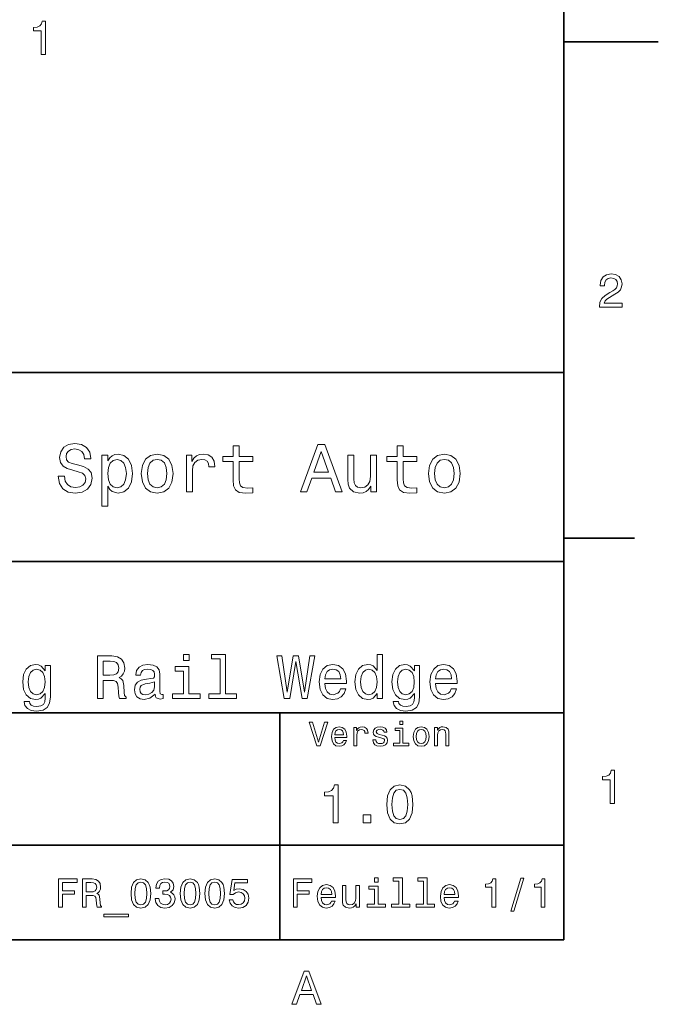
# Model space of a CAD drawing. Extents: x 0 to 297, y 0 to 210.
# Tile 7 of 8: x 229 to 297, y 3 to 107. Entities that reach past the tile are written whole.
import ezdxf

# ---------------------------------------------------------------- set-up
doc = ezdxf.new("R2010")
doc.units = 0

msp = doc.modelspace()

# ---------------------------------------------------------------- linework, layer by layer
at = {"color": 7, "lineweight": 35}
for p, q in [((287, 10), (287, 200)), ((97, 70), (287, 70)), ((287, 70), (287, 10)), ((162, 50), (287, 50)), ((162, 34), (287, 34)), ((257, 10), (257, 34)), ((162, 20), (287, 20)), ((10, 10), (287, 10)), ((97, 10), (287, 10))]:
    msp.add_line(p, q, dxfattribs=at)
at = {"color": 7, "lineweight": 35, "ltscale": 0.25}
msp.add_line((287, 105), (297, 105), dxfattribs=at)
at = {"color": 7, "lineweight": 35, "ltscale": 0.1875}
msp.add_line((287, 52.5), (294.5, 52.5), dxfattribs=at)
at = {"color": 7, "lineweight": 13}
for points in [[(231.7547, 103.674271), (232.213638, 103.674271), (232.213638, 107.199486), (231.870697, 107.199486), (231.779922, 106.891853), (231.598358, 106.685074), (231.320984, 106.564041), (230.937698, 106.523697), (230.937698, 106.165627), (231.7547, 106.165627)], [(290.76947, 76.916786), (293.175079, 76.916786), (293.175079, 77.350502), (291.273773, 77.350502), (291.3797, 77.587532), (291.561249, 77.784218), (292.121033, 78.142288), (292.418579, 78.293587), (292.751434, 78.510445), (292.988464, 78.762604), (293.124634, 79.060158), (293.175079, 79.398056), (293.089355, 79.821686), (292.852325, 80.154541), (292.489197, 80.366356), (292.020172, 80.442001), (291.536041, 80.35627), (291.167877, 80.119232), (290.930847, 79.740997), (290.850159, 79.241714), (290.850159, 79.171112), (291.309082, 79.171112), (291.309082, 79.211456), (291.354462, 79.554398), (291.490631, 79.806557), (291.707489, 79.967941), (291.994965, 80.023415), (292.287476, 79.972984), (292.504333, 79.846901), (292.645538, 79.650215), (292.695984, 79.403099), (292.660675, 79.171112), (292.56485, 78.974426), (292.403473, 78.802956), (292.181549, 78.651657), (291.884003, 78.490273), (291.389771, 78.177589), (291.041779, 77.844742), (290.835022, 77.441284), (290.76947, 76.931915)], [(234.20462, 59.030979), (233.548996, 59.030979), (233.693085, 58.267288), (234.053314, 57.70533), (234.608078, 57.366714), (235.357361, 57.244236), (236.099426, 57.359509), (236.654175, 57.67651), (237.007202, 58.17363), (237.136902, 58.82925), (237.028824, 59.420029), (236.726227, 59.801872), (236.236313, 60.054031), (235.580704, 60.241352), (235.018738, 60.378242), (234.651306, 60.536743), (234.442368, 60.767288), (234.377533, 61.127522), (234.442368, 61.451729), (234.629684, 61.696686), (234.917877, 61.862389), (235.314133, 61.920029), (235.71759, 61.84798), (236.034592, 61.653458), (236.24353, 61.32925), (236.344391, 60.889767), (237, 60.889767), (237, 60.904179), (236.884735, 61.581409), (236.546112, 62.085732), (236.01297, 62.402737), (235.292511, 62.510807), (234.644104, 62.402737), (234.139771, 62.100143), (233.815567, 61.631844), (233.700287, 61.026657), (233.793961, 60.486309), (234.067734, 60.118874), (234.5, 59.873917), (235.09079, 59.6866), (235.674362, 59.520893), (236.113831, 59.362389), (236.380402, 59.131844), (236.47406, 58.757202), (236.387619, 58.375359), (236.164276, 58.087173), (235.825653, 57.907059), (235.386169, 57.849422), (234.896255, 57.928673), (234.521622, 58.159222), (234.283875, 58.533859)], [(252.05043, 60.579971), (252.05043, 58.64193), (252.093658, 58.015129), (252.29538, 57.582851), (252.698853, 57.330688), (253.383286, 57.244236), (254.132568, 57.280258), (254.132568, 57.827808), (253.585022, 57.78458), (253.087891, 57.842216), (252.82132, 58.022331), (252.706055, 58.324928), (252.684448, 58.75), (252.684448, 60.579971), (254.132568, 60.579971), (254.132568, 61.120316), (252.684448, 61.120316), (252.684448, 62.251438), (252.05043, 62.251438), (252.05043, 61.120316), (250.955322, 61.120316), (250.955322, 60.579971)], [(259.175781, 57.381123), (259.838623, 57.381123), (260.364563, 58.850864), (262.360229, 58.850864), (262.886169, 57.381123), (263.563416, 57.381123), (261.733429, 62.388329), (260.998566, 62.388329)], [(260.595093, 59.463257), (261.365997, 61.667866), (262.136902, 59.463257)], [(269.399109, 60.579971), (269.399109, 58.64193), (269.442352, 58.015129), (269.644073, 57.582851), (270.047546, 57.330688), (270.731995, 57.244236), (271.481262, 57.280258), (271.481262, 57.827808), (270.933716, 57.78458), (270.436584, 57.842216), (270.170013, 58.022331), (270.054749, 58.324928), (270.033142, 58.75), (270.033142, 60.579971), (271.481262, 60.579971), (271.481262, 61.120316), (270.033142, 61.120316), (270.033142, 62.251438), (269.399109, 62.251438), (269.399109, 61.120316), (268.304016, 61.120316), (268.304016, 60.579971)], [(238.786743, 60.652016), (238.786743, 61.25), (238.15274, 61.25), (238.15274, 55.882565), (238.786743, 55.882565), (238.786743, 57.971901), (239.010101, 57.633286), (239.262253, 57.409943), (239.896271, 57.244236), (240.50145, 57.381123), (240.976959, 57.791786), (241.286743, 58.440201), (241.402023, 59.319164), (241.286743, 60.190922), (240.976959, 60.839336), (240.50145, 61.242794), (239.896271, 61.386887), (239.550446, 61.343658), (239.255051, 61.206772), (239.002899, 60.976223)], [(239.788193, 57.8134), (239.363129, 57.907059), (239.053314, 58.195244), (238.858795, 58.663544), (238.793945, 59.319164), (238.858795, 59.967579), (239.053314, 60.435879), (239.363129, 60.716858), (239.788193, 60.817722), (240.177246, 60.716858), (240.48703, 60.428673), (240.681564, 59.960373), (240.753601, 59.319164), (240.681564, 58.67075), (240.48703, 58.195244), (240.177246, 57.907059)], [(242.338623, 59.311958), (242.453888, 58.432995), (242.785309, 57.78458), (243.311249, 57.381123), (244.017303, 57.244236), (244.716141, 57.381123), (245.242081, 57.777374), (245.573486, 58.425793), (245.695969, 59.311958), (245.573486, 60.190922), (245.242081, 60.846542), (244.716141, 61.242794), (244.017303, 61.386887), (243.311249, 61.242794), (242.785309, 60.839336), (242.453888, 60.190922)], [(242.98703, 59.319164), (243.05188, 59.967579), (243.253601, 60.435879), (243.57782, 60.72406), (244.017303, 60.824928), (244.449585, 60.72406), (244.773773, 60.443081), (244.97551, 59.967579), (245.047546, 59.319164), (244.97551, 58.663544), (244.773773, 58.188038), (244.449585, 57.899853), (244.017303, 57.806194), (243.57782, 57.899853), (243.253601, 58.188038), (243.05188, 58.663544)], [(247.100861, 57.381123), (247.734863, 57.381123), (247.734863, 59.592937), (247.799713, 60.12608), (247.994232, 60.507923), (248.311249, 60.738472), (248.736313, 60.817722), (249.053314, 60.767288), (249.291077, 60.623199), (249.435165, 60.378242), (249.485596, 60.046829), (250.126801, 60.046829), (250.040344, 60.630402), (249.802597, 61.048271), (249.406342, 61.30043), (248.865997, 61.386887), (248.498566, 61.32925), (248.181549, 61.185158), (247.900574, 60.940201), (247.677246, 60.608788), (247.677246, 61.25), (247.100861, 61.25)], [(267.194519, 61.25), (266.560516, 61.25), (266.560516, 59.016571), (266.488464, 58.497837), (266.279541, 58.123196), (265.955322, 57.892651), (265.530243, 57.820602), (265.19165, 57.878242), (264.975494, 58.051151), (264.853027, 58.346542), (264.824219, 58.764408), (264.824219, 61.25), (264.190186, 61.25), (264.190186, 58.706772), (264.211792, 58.195244), (264.348694, 57.770172), (264.766571, 57.381123), (265.436584, 57.244236), (265.796814, 57.294666), (266.106628, 57.424351), (266.373199, 57.647694), (266.589325, 57.971901), (266.589325, 57.381123), (267.194519, 57.381123)], [(272.698853, 59.311958), (272.814117, 58.432995), (273.145508, 57.78458), (273.671448, 57.381123), (274.377502, 57.244236), (275.076355, 57.381123), (275.602295, 57.777374), (275.933716, 58.425793), (276.056183, 59.311958), (275.933716, 60.190922), (275.602295, 60.846542), (275.076355, 61.242794), (274.377502, 61.386887), (273.671448, 61.242794), (273.145508, 60.839336), (272.814117, 60.190922)], [(273.34726, 59.319164), (273.412109, 59.967579), (273.613831, 60.435879), (273.938019, 60.72406), (274.377502, 60.824928), (274.809784, 60.72406), (275.134003, 60.443081), (275.335724, 59.967579), (275.407776, 59.319164), (275.335724, 58.663544), (275.134003, 58.188038), (274.809784, 57.899853), (274.377502, 57.806194), (273.938019, 57.899853), (273.613831, 58.188038), (273.412109, 58.663544)], [(237.716141, 35.530258), (238.319168, 35.530258), (238.319168, 37.430115), (238.93515, 37.430115), (239.389053, 37.41066), (239.674347, 37.319885), (239.829971, 37.105907), (239.894806, 36.723343), (239.927246, 36.139767), (239.966141, 35.757202), (240.043945, 35.530258), (240.724792, 35.530258), (240.724792, 35.653458), (240.575653, 35.835014), (240.523773, 36.172188), (240.478394, 36.898415), (240.368164, 37.4366), (240.219025, 37.605186), (239.985596, 37.728386), (240.244965, 37.890488), (240.426514, 38.117435), (240.543228, 38.402737), (240.582138, 38.746395), (240.491364, 39.291065), (240.231995, 39.699566), (239.804047, 39.945965), (239.220459, 40.030258), (237.716141, 40.030258)], [(247.390503, 40.185879), (246.787476, 40.185879), (246.787476, 39.537464), (247.390503, 39.537464)], [(250.664993, 39.706051), (250.664993, 36.010086), (249.491364, 36.010086), (249.491364, 35.530258), (252.40274, 35.530258), (252.40274, 36.010086), (251.235596, 36.010086), (251.235596, 40.185879), (249.770172, 40.185879), (249.770172, 39.706051)], [(257.453888, 35.530258), (258.024506, 35.530258), (258.672913, 39.433716), (259.34079, 35.530258), (259.885437, 35.530258), (260.676514, 40.036743), (260.157776, 40.036743), (259.600159, 36.204609), (258.958221, 40.036743), (258.394104, 40.036743), (257.765137, 36.204609), (257.207489, 40.036743), (256.675781, 40.036743)], [(267.283875, 36.068443), (267.283875, 35.530258), (267.854462, 35.530258), (267.854462, 40.185879), (267.290344, 40.185879), (267.290344, 38.480545), (266.855896, 38.973343), (266.590057, 39.090057), (266.285309, 39.135445), (265.734161, 39.005764), (265.306213, 38.642651), (265.027374, 38.059078), (264.930115, 37.274494), (265.027374, 36.489914), (265.306213, 35.899857), (265.734161, 35.530258), (266.285309, 35.407059), (266.590057, 35.45245), (266.862396, 35.569164)], [(232.723343, 35.685879), (232.723343, 39.012245), (232.17868, 39.012245), (232.17868, 38.448124), (231.731262, 38.960373), (231.458939, 39.090057), (231.154175, 39.135445), (230.603027, 39.005764), (230.175079, 38.642651), (229.896255, 38.059078), (229.798996, 37.274494), (229.896255, 36.483429), (230.175079, 35.899857), (230.603027, 35.530258), (231.154175, 35.407059), (231.465424, 35.45245), (231.724792, 35.569164), (232.17868, 36.061958), (232.17868, 35.569164), (232.126801, 35.180115), (231.984161, 34.901295), (231.711823, 34.739193), (231.303314, 34.680836), (230.946686, 34.719738), (230.693802, 34.817001), (230.544678, 34.985588), (230.499283, 35.212536), (229.948135, 35.212536), (229.948135, 35.1866), (230.032425, 34.771614), (230.291794, 34.460373), (230.706772, 34.259365), (231.270905, 34.188038), (231.945251, 34.285301), (232.392654, 34.557636), (232.645538, 35.030979)], [(230.389053, 37.274494), (230.447418, 37.851585), (230.622482, 38.279537), (230.894821, 38.532421), (231.257935, 38.623199), (231.640488, 38.532421), (231.925797, 38.279537), (232.100861, 37.851585), (232.16571, 37.274494), (232.100861, 36.684437), (231.925797, 36.262966), (231.640488, 36.003601), (231.257935, 35.919308), (230.894821, 36.003601), (230.622482, 36.262966), (230.447418, 36.690922)], [(239.05188, 39.479107), (239.447418, 39.440201), (239.726227, 39.317001), (239.901306, 39.090057), (239.959656, 38.733429), (239.894806, 38.357346), (239.719742, 38.130402), (239.421478, 38.013687), (239.01297, 37.981266), (238.319168, 37.981266), (238.319168, 39.479107)], [(243.791794, 35.98415), (243.791794, 35.964695), (243.824219, 35.744236), (243.921478, 35.588615), (244.329987, 35.465416), (244.647705, 35.517288), (244.647705, 35.958214), (244.511536, 35.938759), (244.329987, 36.023052), (244.297546, 36.282421), (244.297546, 38.085014), (244.219757, 38.545387), (243.992798, 38.869595), (243.59726, 39.064121), (243.039627, 39.135445), (242.494965, 39.057636), (242.092941, 38.837173), (241.840057, 38.493515), (241.755768, 38.039623), (241.755768, 38.000721), (242.268021, 38.000721), (242.313416, 38.273052), (242.456055, 38.467579), (242.689484, 38.584293), (243.020172, 38.629681), (243.337891, 38.59726), (243.56485, 38.5), (243.701019, 38.331409), (243.746399, 38.09798), (243.720459, 37.825645), (243.61673, 37.68948), (243.357361, 37.624638), (242.871033, 37.572765), (242.313416, 37.456051), (241.917877, 37.248558), (241.684448, 36.924351), (241.613129, 36.444523), (241.677948, 36.016571), (241.878967, 35.698845), (242.203186, 35.497837), (242.650574, 35.426514), (243.253601, 35.562679)], [(247.371033, 36.010086), (247.371033, 38.895531), (245.905624, 38.895531), (245.905624, 38.409222), (246.800446, 38.409222), (246.800446, 36.010086), (245.633301, 36.010086), (245.633301, 35.530258), (248.551147, 35.530258), (248.551147, 36.010086)], [(261.739929, 37.105907), (264.022339, 37.105907), (264.028809, 37.371758), (263.925079, 38.117435), (263.639771, 38.675072), (263.185883, 39.012245), (262.582855, 39.135445), (261.992798, 39.005764), (261.53891, 38.642651), (261.247131, 38.052593), (261.143372, 37.274494), (261.240631, 36.476944), (261.53241, 35.893372), (261.979828, 35.530258), (262.563416, 35.407059), (263.069153, 35.491352), (263.484161, 35.711815), (263.78891, 36.061958), (263.963989, 36.528816), (263.399841, 36.528816), (263.283142, 36.269451), (263.114563, 36.074928), (262.634735, 35.919308), (262.265137, 35.990631), (261.986328, 36.217579), (261.804749, 36.587173), (261.739929, 37.086452)], [(261.739929, 37.585735), (261.811249, 38.033138), (261.986328, 38.363831), (262.252167, 38.564842), (262.602295, 38.636166), (262.945984, 38.564842), (263.211823, 38.363831), (263.373932, 38.033138), (263.432281, 37.585735)], [(266.382568, 38.623199), (266.758636, 38.532421), (267.043945, 38.279537), (267.212524, 37.858067), (267.277374, 37.274494), (267.212524, 36.684437), (267.043945, 36.262966), (266.758636, 36.003601), (266.382568, 35.919308), (266.02594, 36.003601), (265.753601, 36.262966), (265.572052, 36.690922), (265.513672, 37.274494), (265.572052, 37.851585), (265.753601, 38.273052), (266.02594, 38.532421)], [(271.757935, 35.685879), (271.757935, 39.012245), (271.213257, 39.012245), (271.213257, 38.448124), (270.765869, 38.960373), (270.49353, 39.090057), (270.188751, 39.135445), (269.637604, 39.005764), (269.209656, 38.642651), (268.930847, 38.059078), (268.833557, 37.274494), (268.930847, 36.483429), (269.209656, 35.899857), (269.637604, 35.530258), (270.188751, 35.407059), (270.5, 35.45245), (270.759369, 35.569164), (271.213257, 36.061958), (271.213257, 35.569164), (271.161377, 35.180115), (271.018738, 34.901295), (270.746399, 34.739193), (270.337891, 34.680836), (269.981262, 34.719738), (269.728394, 34.817001), (269.579254, 34.985588), (269.533875, 35.212536), (268.982727, 35.212536), (268.982727, 35.1866), (269.067017, 34.771614), (269.326355, 34.460373), (269.741364, 34.259365), (270.305481, 34.188038), (270.979828, 34.285301), (271.427246, 34.557636), (271.680115, 35.030979)], [(269.423645, 37.274494), (269.481995, 37.851585), (269.657043, 38.279537), (269.929382, 38.532421), (270.292511, 38.623199), (270.675079, 38.532421), (270.960388, 38.279537), (271.135437, 37.851585), (271.200287, 37.274494), (271.135437, 36.684437), (270.960388, 36.262966), (270.675079, 36.003601), (270.292511, 35.919308), (269.929382, 36.003601), (269.657043, 36.262966), (269.481995, 36.690922)], [(273.450287, 37.105907), (275.732727, 37.105907), (275.739197, 37.371758), (275.635437, 38.117435), (275.350159, 38.675072), (274.89624, 39.012245), (274.293213, 39.135445), (273.703186, 39.005764), (273.249268, 38.642651), (272.957489, 38.052593), (272.85376, 37.274494), (272.951019, 36.476944), (273.242798, 35.893372), (273.690186, 35.530258), (274.273773, 35.407059), (274.779541, 35.491352), (275.194519, 35.711815), (275.499268, 36.061958), (275.674347, 36.528816), (275.110229, 36.528816), (274.99353, 36.269451), (274.824921, 36.074928), (274.345093, 35.919308), (273.975494, 35.990631), (273.696686, 36.217579), (273.515137, 36.587173), (273.450287, 37.086452)], [(273.450287, 37.585735), (273.521606, 38.033138), (273.696686, 38.363831), (273.962524, 38.564842), (274.312683, 38.636166), (274.656342, 38.564842), (274.92218, 38.363831), (275.08429, 38.033138), (275.142639, 37.585735)], [(243.726959, 36.749279), (243.649139, 36.412102), (243.44165, 36.152737), (243.130402, 35.98415), (242.747833, 35.925793), (242.50145, 35.958214), (242.326385, 36.061958), (242.216141, 36.243515), (242.183716, 36.496395), (242.209656, 36.723343), (242.313416, 36.885445), (242.728394, 37.067001), (243.253601, 37.14481), (243.726959, 37.30043)], [(261.71109, 33.03458), (261.08429, 30.905619), (260.439484, 33.03458), (260.09726, 33.03458), (260.904175, 30.530979), (261.264404, 30.530979), (262.053314, 33.03458)], [(262.784576, 31.40634), (264.052582, 31.40634), (264.056183, 31.554033), (263.998566, 31.9683), (263.840057, 32.278099), (263.587891, 32.465416), (263.252869, 32.533859), (262.925079, 32.461815), (262.672913, 32.260086), (262.510803, 31.932276), (262.453156, 31.5), (262.507202, 31.056915), (262.669312, 30.732708), (262.917877, 30.530979), (263.242065, 30.462536), (263.523041, 30.509365), (263.753601, 30.631844), (263.922913, 30.826368), (264.020172, 31.085733), (263.706787, 31.085733), (263.641937, 30.941643), (263.548279, 30.833572), (263.281708, 30.747118), (263.076355, 30.786743), (262.921478, 30.912823), (262.820618, 31.118155), (262.784576, 31.395533)], [(264.794678, 30.530979), (265.111664, 30.530979), (265.111664, 31.636887), (265.144104, 31.903458), (265.241364, 32.094379), (265.399841, 32.209652), (265.612396, 32.249279), (265.770905, 32.224064), (265.889771, 32.152016), (265.961823, 32.029537), (265.98703, 31.863832), (266.307648, 31.863832), (266.264404, 32.155621), (266.145538, 32.364552), (265.947418, 32.490635), (265.677246, 32.533859), (265.49353, 32.505043), (265.335022, 32.432995), (265.194519, 32.310516), (265.082855, 32.144814), (265.082855, 32.465416), (264.794678, 32.465416)], [(267.791779, 31.658501), (267.485596, 31.730547), (267.258636, 31.8134), (267.182983, 31.982708), (267.20462, 32.101585), (267.280273, 32.188038), (267.40274, 32.242073), (267.579254, 32.263687), (267.748566, 32.242073), (267.881836, 32.177231), (267.968292, 32.079971), (268.004333, 31.950287), (268.314117, 31.950287), (268.314117, 31.957493), (268.260101, 32.191643), (268.112396, 32.375359), (267.881836, 32.490635), (267.579254, 32.533859), (267.273041, 32.490635), (267.049713, 32.371758), (266.90921, 32.195244), (266.865997, 31.971901), (266.898407, 31.755764), (266.999268, 31.604465), (267.164978, 31.496397), (267.406342, 31.420748), (267.759369, 31.334293), (267.975494, 31.244236), (268.033142, 31.17219), (268.054749, 31.064121), (268.022339, 30.930836), (267.935883, 30.829971), (267.79538, 30.765129), (267.608063, 30.743515), (267.409943, 30.765129), (267.265839, 30.840778), (267.168579, 30.963255), (267.128967, 31.132565), (266.822754, 31.132565), (266.873199, 30.844379), (267.020905, 30.635447), (267.255035, 30.509365), (267.579254, 30.462536), (267.917877, 30.509365), (268.166412, 30.635447), (268.317719, 30.837175), (268.371765, 31.100143), (268.332123, 31.327089), (268.220459, 31.481987), (268.036743, 31.582851)], [(269.981995, 30.79755), (269.981995, 32.400574), (269.167877, 32.400574), (269.167877, 32.130402), (269.664978, 32.130402), (269.664978, 30.79755), (269.016571, 30.79755), (269.016571, 30.530979), (270.637604, 30.530979), (270.637604, 30.79755)], [(269.992798, 33.117435), (269.657776, 33.117435), (269.657776, 32.757202), (269.992798, 32.757202)], [(271.087891, 31.496397), (271.145538, 31.056915), (271.311249, 30.732708), (271.574219, 30.530979), (271.927246, 30.462536), (272.276672, 30.530979), (272.539612, 30.729107), (272.705322, 31.053314), (272.766571, 31.496397), (272.705322, 31.935879), (272.539612, 32.263687), (272.276672, 32.461815), (271.927246, 32.533859), (271.574219, 32.461815), (271.311249, 32.260086), (271.145538, 31.935879)], [(273.350159, 30.530979), (273.667145, 30.530979), (273.667145, 31.647694), (273.699554, 31.903458), (273.804047, 32.090778), (273.966125, 32.206051), (274.182281, 32.249279), (274.355194, 32.213257), (274.463257, 32.115993), (274.517303, 31.95389), (274.535309, 31.737751), (274.535309, 30.530979), (274.852295, 30.530979), (274.852295, 31.802593), (274.837891, 32.058357), (274.773041, 32.270893), (274.560516, 32.465416), (274.229095, 32.533859), (274.04538, 32.508644), (273.890503, 32.440201), (273.757202, 32.324928), (273.65274, 32.170029), (273.65274, 32.465416), (273.350159, 32.465416)], [(262.784576, 31.672911), (262.824219, 31.921469), (262.921478, 32.105186), (263.069153, 32.216858), (263.263702, 32.256485), (263.45462, 32.216858), (263.602295, 32.105186), (263.692352, 31.921469), (263.724792, 31.672911)], [(271.412109, 31.5), (271.444519, 31.824207), (271.54538, 32.058357), (271.707489, 32.20245), (271.927246, 32.25288), (272.143372, 32.20245), (272.305481, 32.061958), (272.406342, 31.824207), (272.442352, 31.5), (272.406342, 31.17219), (272.305481, 30.934437), (272.143372, 30.790344), (271.927246, 30.743515), (271.707489, 30.790344), (271.54538, 30.934437), (271.444519, 31.17219)], [(291.909241, 24.416786), (292.368164, 24.416786), (292.368164, 27.942001), (292.025208, 27.942001), (291.934448, 27.634365), (291.752899, 27.427593), (291.475525, 27.306557), (291.092224, 27.266211), (291.092224, 26.90814), (291.909241, 26.90814)], [(262.631134, 22.360231), (263.155609, 22.360231), (263.155609, 26.38905), (262.763702, 26.38905), (262.659943, 26.037464), (262.452454, 25.801153), (262.135437, 25.662825), (261.697418, 25.616714), (261.697418, 25.207493), (262.631134, 25.207493)], [(268.285309, 24.314121), (268.371765, 23.409224), (268.642639, 22.763689), (269.074921, 22.371759), (269.674347, 22.244957), (270.268005, 22.371759), (270.700287, 22.763689), (270.965424, 23.409224), (271.057648, 24.314121), (270.965424, 25.213257), (270.855896, 25.570606), (270.700287, 25.864553), (270.268005, 26.256485), (269.674347, 26.38905), (269.074921, 26.256485), (268.642639, 25.858791), (268.371765, 25.213257)], [(268.838623, 24.314121), (268.884735, 25.011528), (269.028809, 25.51297), (269.288177, 25.806917), (269.674347, 25.910664), (270.054749, 25.806917), (270.314117, 25.51297), (270.458221, 25.011528), (270.504333, 24.314121), (270.458221, 23.610952), (270.314117, 23.10951), (270.054749, 22.815563), (269.674347, 22.717581), (269.288177, 22.815563), (269.028809, 23.10951), (268.884735, 23.610952)], [(265.806915, 22.360231), (266.602295, 22.360231), (266.602295, 23.219021), (265.806915, 23.219021)], [(233.596527, 13.428675), (233.99855, 13.428675), (233.99855, 14.807637), (235.260803, 14.807637), (235.260803, 15.166427), (233.99855, 15.166427), (233.99855, 16.065563), (235.55043, 16.065563), (235.55043, 16.428675), (233.596527, 16.428675)], [(236.121033, 13.428675), (236.523041, 13.428675), (236.523041, 14.695246), (236.933716, 14.695246), (237.236298, 14.682277), (237.426514, 14.621758), (237.530258, 14.479107), (237.573486, 14.224064), (237.595093, 13.835014), (237.621033, 13.579971), (237.672897, 13.428675), (238.126801, 13.428675), (238.126801, 13.510807), (238.027374, 13.631845), (237.992783, 13.856628), (237.962524, 14.340778), (237.889038, 14.699568), (237.789612, 14.81196), (237.634003, 14.894093), (237.806915, 15.002162), (237.927948, 15.153459), (238.005753, 15.34366), (238.031693, 15.572767), (237.971176, 15.93588), (237.798264, 16.208214), (237.512955, 16.372478), (237.123917, 16.428675), (236.121033, 16.428675)], [(237.01152, 16.061239), (237.275208, 16.035303), (237.46109, 15.953171), (237.577805, 15.801874), (237.616714, 15.564121), (237.573486, 15.313401), (237.456772, 15.162104), (237.257919, 15.084294), (236.98558, 15.06268), (236.523041, 15.06268), (236.523041, 16.061239)], [(241.247833, 14.894093), (241.312668, 14.215418), (241.515839, 13.731268), (241.840057, 13.43732), (242.289612, 13.342219), (242.734863, 13.43732), (243.059067, 13.731268), (243.257919, 14.215418), (243.327087, 14.894093), (243.257919, 15.568444), (243.175781, 15.836456), (243.059067, 16.056917), (242.734863, 16.350864), (242.289612, 16.450289), (241.840057, 16.350864), (241.515839, 16.052593), (241.312668, 15.568444)], [(241.662811, 14.894093), (241.697403, 15.417148), (241.805466, 15.793228), (242, 16.013689), (242.289612, 16.091499), (242.574921, 16.013689), (242.76944, 15.793228), (242.877518, 15.417148), (242.912094, 14.894093), (242.877518, 14.366715), (242.76944, 13.990634), (242.574921, 13.770173), (242.289612, 13.696686), (242, 13.770173), (241.805466, 13.990634), (241.697403, 14.366715)], [(243.802582, 14.371037), (243.802582, 14.340778), (243.87175, 13.925793), (244.074921, 13.614553), (244.394806, 13.415707), (244.818436, 13.342219), (245.268005, 13.415707), (245.605179, 13.605908), (245.82132, 13.908502), (245.899124, 14.297551), (245.864548, 14.552594), (245.76944, 14.760087), (245.613831, 14.92003), (245.406342, 15.036744), (245.687317, 15.270173), (245.786743, 15.641932), (245.721893, 15.979107), (245.536011, 16.23415), (245.233429, 16.394093), (244.818436, 16.450289), (244.429382, 16.381124), (244.131119, 16.190922), (243.9366, 15.888329), (243.87175, 15.486312), (243.87175, 15.456053), (244.25647, 15.456053), (244.291061, 15.73271), (244.403458, 15.931557), (244.585007, 16.052593), (244.840057, 16.095821), (245.064835, 16.061239), (245.229095, 15.970462), (245.328522, 15.823487), (245.367432, 15.62464), (245.328522, 15.412825), (245.224777, 15.270173), (245.043228, 15.183718), (244.796829, 15.157782), (244.628235, 15.162104), (244.628235, 14.820605), (244.840057, 14.829251), (245.112381, 14.790346), (245.315552, 14.6866), (245.4366, 14.518012), (245.479828, 14.297551), (245.432266, 14.04683), (245.306915, 13.860951), (245.108063, 13.744237), (244.844376, 13.705332), (244.572037, 13.748559), (244.373199, 13.878242), (244.247833, 14.085735), (244.200287, 14.371037)], [(246.452438, 14.894093), (246.517288, 14.215418), (246.720459, 13.731268), (247.044662, 13.43732), (247.494232, 13.342219), (247.939468, 13.43732), (248.263687, 13.731268), (248.462524, 14.215418), (248.531693, 14.894093), (248.462524, 15.568444), (248.380402, 15.836456), (248.263687, 16.056917), (247.939468, 16.350864), (247.494232, 16.450289), (247.044662, 16.350864), (246.720459, 16.052593), (246.517288, 15.568444)], [(246.867432, 14.894093), (246.902008, 15.417148), (247.010086, 15.793228), (247.204605, 16.013689), (247.494232, 16.091499), (247.779526, 16.013689), (247.97406, 15.793228), (248.082123, 15.417148), (248.116714, 14.894093), (248.082123, 14.366715), (247.97406, 13.990634), (247.779526, 13.770173), (247.494232, 13.696686), (247.204605, 13.770173), (247.010086, 13.990634), (246.902008, 14.366715)], [(249.054749, 14.894093), (249.119583, 14.215418), (249.322754, 13.731268), (249.646973, 13.43732), (250.096527, 13.342219), (250.541779, 13.43732), (250.865982, 13.731268), (251.064835, 14.215418), (251.134003, 14.894093), (251.064835, 15.568444), (250.982697, 15.836456), (250.865982, 16.056917), (250.541779, 16.350864), (250.096527, 16.450289), (249.646973, 16.350864), (249.322754, 16.052593), (249.119583, 15.568444)], [(249.469727, 14.894093), (249.504318, 15.417148), (249.612381, 15.793228), (249.806915, 16.013689), (250.096527, 16.091499), (250.381836, 16.013689), (250.576355, 15.793228), (250.684433, 15.417148), (250.719009, 14.894093), (250.684433, 14.366715), (250.576355, 13.990634), (250.381836, 13.770173), (250.096527, 13.696686), (249.806915, 13.770173), (249.612381, 13.990634), (249.504318, 14.366715)], [(251.626801, 14.211096), (251.721893, 13.856628), (251.933716, 13.579971), (252.244949, 13.407061), (252.642639, 13.342219), (253.079239, 13.42003), (253.420746, 13.631845), (253.636887, 13.969021), (253.719009, 14.401298), (253.645523, 14.803314), (253.438034, 15.118876), (253.113831, 15.322046), (252.694519, 15.395534), (252.370316, 15.34366), (252.119598, 15.201009), (252.240631, 16.009367), (253.554749, 16.009367), (253.554749, 16.363834), (251.951004, 16.363834), (251.713257, 14.773055), (252.059067, 14.773055), (252.309784, 14.976225), (252.629669, 15.049712), (252.906342, 15.002162), (253.118149, 14.863833), (253.252151, 14.652018), (253.299713, 14.379683), (253.252151, 14.107349), (253.113831, 13.895534), (252.902008, 13.761528), (252.629669, 13.713977), (252.400574, 13.744237), (252.223343, 13.84366), (252.093658, 13.99928), (252.028809, 14.211096)], [(258.414978, 13.428675), (258.817017, 13.428675), (258.817017, 14.807637), (260.079254, 14.807637), (260.079254, 15.166427), (258.817017, 15.166427), (258.817017, 16.065563), (260.368866, 16.065563), (260.368866, 16.428675), (258.414978, 16.428675)], [(261.341492, 14.479107), (262.863098, 14.479107), (262.867432, 14.656341), (262.798279, 15.153459), (262.608063, 15.525217), (262.305481, 15.75), (261.903473, 15.832133), (261.510101, 15.745678), (261.207489, 15.503603), (261.01297, 15.110231), (260.943817, 14.591499), (261.008636, 14.059798), (261.203156, 13.67075), (261.501434, 13.428675), (261.890503, 13.346542), (262.227661, 13.402739), (262.504333, 13.549712), (262.707489, 13.783141), (262.824219, 14.09438), (262.44812, 14.09438), (262.370331, 13.92147), (262.257935, 13.791787), (261.938049, 13.688041), (261.69165, 13.735591), (261.505768, 13.886888), (261.384735, 14.133286), (261.341492, 14.466139)], [(265.400574, 15.75), (265.020172, 15.75), (265.020172, 14.409943), (264.976959, 14.098703), (264.851593, 13.873919), (264.657074, 13.735591), (264.402008, 13.692364), (264.198853, 13.726946), (264.069153, 13.830692), (263.995667, 14.007925), (263.978394, 14.258646), (263.978394, 15.75), (263.597992, 15.75), (263.597992, 14.224064), (263.610962, 13.917148), (263.693085, 13.662104), (263.943817, 13.428675), (264.345825, 13.346542), (264.561951, 13.376801), (264.747833, 13.454611), (264.907776, 13.588617), (265.037476, 13.783141), (265.037476, 13.428675), (265.400574, 13.428675)], [(267.376068, 13.748559), (267.376068, 15.672191), (266.399139, 15.672191), (266.399139, 15.347983), (266.995667, 15.347983), (266.995667, 13.748559), (266.21759, 13.748559), (266.21759, 13.428675), (268.162811, 13.428675), (268.162811, 13.748559)], [(267.389038, 16.532421), (266.98703, 16.532421), (266.98703, 16.100145), (267.389038, 16.100145)], [(269.572052, 16.212536), (269.572052, 13.748559), (268.789612, 13.748559), (268.789612, 13.428675), (270.73056, 13.428675), (270.73056, 13.748559), (269.952454, 13.748559), (269.952454, 16.532421), (268.975494, 16.532421), (268.975494, 16.212536)], [(272.174347, 16.212536), (272.174347, 13.748559), (271.391937, 13.748559), (271.391937, 13.428675), (273.332855, 13.428675), (273.332855, 13.748559), (272.554749, 13.748559), (272.554749, 16.532421), (271.57782, 16.532421), (271.57782, 16.212536)], [(274.353027, 14.479107), (275.874634, 14.479107), (275.878967, 14.656341), (275.809814, 15.153459), (275.619598, 15.525217), (275.317017, 15.75), (274.914978, 15.832133), (274.521606, 15.745678), (274.219025, 15.503603), (274.024506, 15.110231), (273.955322, 14.591499), (274.020172, 14.059798), (274.214691, 13.67075), (274.51297, 13.428675), (274.902008, 13.346542), (275.239197, 13.402739), (275.515839, 13.549712), (275.719025, 13.783141), (275.835724, 14.09438), (275.459656, 14.09438), (275.381836, 13.92147), (275.26944, 13.791787), (274.949554, 13.688041), (274.703186, 13.735591), (274.517303, 13.886888), (274.39624, 14.133286), (274.353027, 14.466139)], [(279.416443, 13.428675), (279.809814, 13.428675), (279.809814, 16.450289), (279.515839, 16.450289), (279.438049, 16.1866), (279.28241, 16.009367), (279.044678, 15.905621), (278.716125, 15.871038), (278.716125, 15.564121), (279.416443, 15.564121)], [(281.42218, 13.026657), (281.720459, 13.026657), (282.766571, 16.510807), (282.463989, 16.510807)], [(284.621033, 13.428675), (285.014404, 13.428675), (285.014404, 16.450289), (284.720459, 16.450289), (284.642639, 16.1866), (284.48703, 16.009367), (284.249268, 15.905621), (283.920746, 15.871038), (283.920746, 15.564121), (284.621033, 15.564121)], [(261.341492, 14.798992), (261.389038, 15.097262), (261.505768, 15.317724), (261.682983, 15.45173), (261.916412, 15.49928), (262.145538, 15.45173), (262.322754, 15.317724), (262.430847, 15.097262), (262.469727, 14.798992)], [(274.353027, 14.798992), (274.400574, 15.097262), (274.517303, 15.317724), (274.694519, 15.45173), (274.927948, 15.49928), (275.157074, 15.45173), (275.33429, 15.317724), (275.442352, 15.097262), (275.481262, 14.798992)], [(238.386154, 12.711096), (238.386154, 12.408502), (240.988464, 12.408502), (240.988464, 12.711096)], [(258.266846, 3.166787), (258.730835, 3.166787), (259.098999, 4.195605), (260.495972, 4.195605), (260.864105, 3.166787), (261.338165, 3.166787), (260.05719, 6.67183), (259.542786, 6.67183)], [(259.260376, 4.624279), (259.799988, 6.167507), (260.33963, 4.624279)]]:
    msp.add_lwpolyline(points, close=True, dxfattribs=at)

doc.saveas('drawing.dxf')
